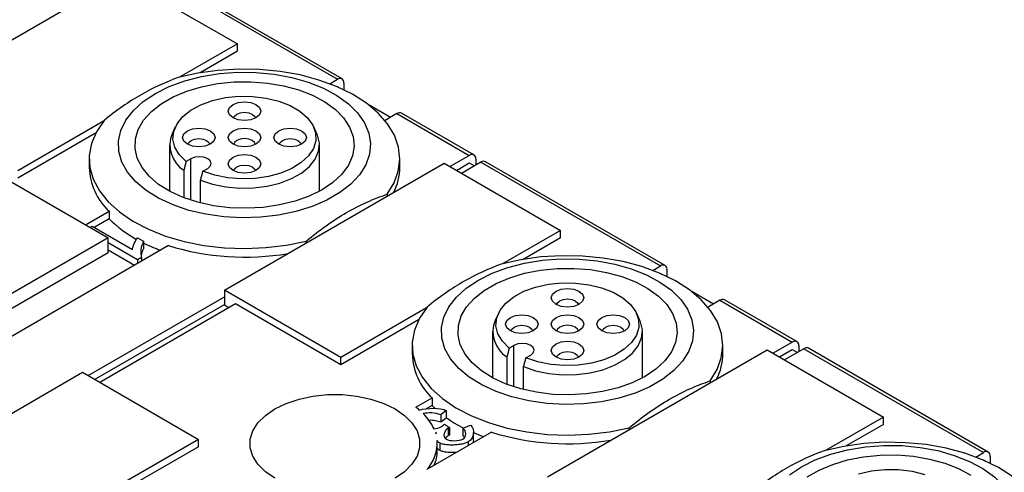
# Model space of a CAD drawing. Header units: millimetres. Extents: x 13 to 546, y 13 to 419.
# Tile 7 of 9: x 465 to 519, y 336 to 361. Entities that reach past the tile are written whole.
import ezdxf

# ---------------------------------------------------------------- set-up
doc = ezdxf.new("R2010")
doc.units = ezdxf.units.MM
doc.header["$LTSCALE"] = 2

msp = doc.modelspace()

# ---------------------------------------------------------------- linework, layer by layer
for p, q in [((458.457, 356.325), (470.478, 363.265)), ((470.478, 363.265), (476.842, 359.591)), ((472.493, 363.326), (482.322, 357.652)), ((482.572, 357.676), (472.743, 363.35)), ((476.842, 359.591), (473.675, 357.762)), ((476.842, 359.182), (476.842, 359.591)), ((476.842, 359.182), (474.809, 358.009)), ((481.898, 357.407), (482.322, 357.652)), ((482.676, 357.447), (482.676, 357.073)), ((482.322, 357.243), (482.314, 357.238)), ((482.383, 357.208), (482.322, 357.243)), ((485.221, 355.57), (483.992, 356.28)), ((457.75, 355.917), (469.771, 348.977)), ((485.575, 355.774), (484.921, 355.396)), ((485.575, 355.774), (489.535, 353.488)), ((489.785, 353.513), (485.825, 355.799)), ((469.511, 355.358), (464.821, 352.651)), ((469.083, 354.703), (464.821, 352.243)), ((473.445, 355.05), (473.269, 354.669)), ((481.193, 354.669), (481.017, 355.05)), ((473.131, 354.06), (473.131, 351.531)), ((481.331, 351.531), (481.331, 354.06)), ((468.731, 353.305), (468.731, 352.835)), ((474.297, 353.305), (474.039, 353.156)), ((474.297, 351.038), (474.297, 353.305)), ((476.135, 346.12), (488.156, 353.059)), ((485.731, 352.835), (485.731, 353.305)), ((488.156, 353.059), (494.52, 349.386)), ((488.474, 352.876), (489.535, 353.488)), ((488.828, 352.672), (489.535, 353.08)), ((490.171, 353.121), (489.11, 352.508)), ((489.535, 353.08), (489.817, 352.916)), ((489.888, 353.284), (489.888, 352.957)), ((490.171, 353.121), (500, 347.447)), ((500.25, 347.471), (490.421, 353.145)), ((473.909, 352.673), (473.909, 351.175)), ((474.959, 352.625), (475.216, 352.774)), ((474.828, 350.886), (474.828, 352.142)), ((485.035, 351.361), (485.035, 351.258)), ((468.534, 349.692), (469.818, 350.433)), ((469.818, 350.433), (469.818, 350.025)), ((469.818, 350.025), (469.004, 349.555)), ((468.77, 349.555), (468.887, 349.622)), ((468.887, 349.622), (471.099, 348.345)), ((494.52, 349.386), (491.352, 347.557)), ((494.52, 348.977), (494.52, 349.386)), ((469.771, 348.977), (463.407, 345.304)), ((469.771, 348.161), (469.771, 348.977)), ((471.379, 347.783), (469.771, 348.711)), ((471.375, 348.988), (471.711, 348.794)), ((471.711, 348.794), (471.711, 348.385)), ((480.599, 348.697), (480.599, 348.8)), ((494.52, 348.977), (492.487, 347.804)), ((469.771, 348.161), (463.407, 344.487)), ((473.071, 348.556), (463.708, 343.15)), ((471.202, 347.477), (469.771, 348.303)), ((471.603, 347.912), (471.379, 347.783)), ((471.379, 347.783), (471.379, 347.579)), ((471.603, 347.912), (471.603, 347.708)), ((499.575, 347.202), (500, 347.447)), ((500, 347.038), (499.991, 347.033)), ((500, 347.038), (500.061, 347.003)), ((500.353, 347.242), (500.353, 346.868)), ((476.135, 346.12), (476.135, 345.303)), ((482.499, 342.446), (476.135, 346.12)), ((501.669, 346.075), (502.899, 345.365)), ((468.675, 341.446), (476.135, 345.753)), ((503.253, 345.569), (502.598, 345.191)), ((503.253, 345.569), (507.212, 343.283)), ((507.462, 343.308), (503.503, 345.594)), ((469.029, 341.242), (476.135, 345.344)), ((476.736, 345.365), (469.311, 341.079)), ((476.382, 345.161), (476.135, 345.303)), ((482.499, 342.038), (476.736, 345.365)), ((487.188, 345.153), (482.499, 342.446)), ((486.761, 344.498), (482.499, 342.038)), ((491.123, 344.845), (490.947, 344.464)), ((498.871, 344.464), (498.695, 344.845)), ((490.809, 343.855), (490.809, 341.326)), ((499.009, 341.326), (499.009, 343.855)), ((506.152, 342.671), (507.212, 343.283)), ((486.409, 343.1), (486.409, 342.63)), ((491.974, 343.099), (491.717, 342.951)), ((491.974, 340.833), (491.974, 343.099)), ((493.813, 335.915), (505.833, 342.854)), ((503.409, 342.63), (503.409, 343.1)), ((505.833, 342.854), (512.197, 339.18)), ((506.505, 342.466), (507.212, 342.875)), ((507.849, 342.915), (506.788, 342.303)), ((507.212, 342.875), (507.495, 342.711)), ((507.566, 343.079), (507.566, 342.752)), ((507.849, 342.915), (517.678, 337.241)), ((517.928, 337.266), (508.099, 342.94)), ((482.499, 342.038), (482.499, 342.446)), ((491.587, 342.467), (491.587, 340.97)), ((492.636, 342.42), (492.893, 342.569)), ((492.506, 340.681), (492.506, 341.937)), ((456.336, 334.69), (468.357, 341.63)), ((468.357, 341.63), (474.721, 337.956)), ((502.713, 341.156), (502.713, 341.053)), ((486.604, 339.714), (487.496, 340.228)), ((487.496, 340.228), (487.496, 339.82)), ((487.496, 339.82), (487.181, 339.638)), ((487.666, 339.653), (487.496, 339.82)), ((488.272, 339.537), (487.97, 339.31)), ((488.272, 339.537), (488.272, 339.128)), ((487.97, 339.31), (487.97, 338.902)), ((488.272, 339.128), (487.97, 338.902)), ((512.197, 339.18), (509.03, 337.352)), ((512.197, 338.772), (512.197, 339.18)), ((488.177, 338.8), (488.444, 338.603)), ((488.384, 338.573), (488.384, 338.165)), ((488.444, 338.603), (488.444, 338.195)), ((489.184, 338.57), (489.594, 338.734)), ((489.184, 338.57), (489.184, 338.161)), ((498.277, 338.492), (498.277, 338.595)), ((512.197, 338.772), (510.165, 337.599)), ((474.721, 337.956), (470.139, 335.311)), ((474.721, 337.548), (474.721, 337.956)), ((490.749, 338.351), (487.207, 336.306)), ((489.77, 337.925), (489.732, 337.763)), ((489.772, 337.924), (489.772, 338.333)), ((474.721, 337.548), (471.274, 335.558)), ((487.781, 337.323), (487.781, 337.731)), ((487.914, 337.765), (487.914, 337.356)), ((489.475, 337.819), (489.475, 337.615)), ((517.253, 336.996), (517.678, 337.241)), ((517.678, 336.833), (517.669, 336.828)), ((517.678, 336.833), (517.739, 336.798)), ((518.031, 337.037), (518.031, 336.663))]:
    msp.add_line(p, q)
at = {"flags": 128}
for points in [[(472.352, 356.876), (473.114, 357.256), (473.964, 357.568), (474.884, 357.805), (475.854, 357.963), (476.853, 358.037), (477.86, 358.026), (478.854, 357.931), (479.813, 357.754), (480.717, 357.497), (481.547, 357.167), (482.285, 356.772), (482.915, 356.318), (483.424, 355.816), (483.801, 355.277), (484.038, 354.712), (484.13, 354.132), (484.075, 353.552), (483.874, 352.982), (483.531, 352.435), (483.054, 351.923), (482.453, 351.456), (481.741, 351.045), (480.932, 350.698), (480.045, 350.423), (479.098, 350.225), (478.111, 350.109), (477.105, 350.077), (476.102, 350.13), (475.123, 350.267), (474.189, 350.484), (473.319, 350.778), (472.533, 351.142), (471.848, 351.568), (471.277, 352.047), (470.832, 352.569), (470.525, 353.123), (470.36, 353.696), (470.341, 354.278), (470.47, 354.855), (470.742, 355.414), (471.153, 355.945), (471.694, 356.436), (472.352, 356.876)], [(485.035, 351.361), (485.416, 351.982), (485.649, 352.627), (485.731, 353.284), (485.659, 353.942), (485.435, 354.588), (485.064, 355.211), (484.551, 355.8), (483.906, 356.343), (483.141, 356.832), (482.269, 357.258), (481.306, 357.612), (480.27, 357.888), (479.179, 358.082), (478.053, 358.189), (476.912, 358.209), (475.777, 358.14), (474.668, 357.984), (473.605, 357.743)], [(481.474, 351.61), (480.776, 351.265), (479.996, 350.986), (479.151, 350.778), (478.26, 350.647), (477.346, 350.597), (476.429, 350.627), (475.531, 350.738), (474.672, 350.927), (473.874, 351.189), (473.154, 351.518), (472.53, 351.907), (472.016, 352.347), (471.624, 352.827), (471.364, 353.335), (471.241, 353.861), (471.259, 354.391), (471.416, 354.913), (471.71, 355.416), (472.133, 355.886), (472.676, 356.314), (473.326, 356.689), (474.067, 357.003), (474.882, 357.247), (475.752, 357.417), (476.657, 357.508), (477.576, 357.518), (478.486, 357.447), (479.367, 357.296), (480.198, 357.07), (480.959, 356.774), (481.633, 356.413), (482.204, 355.998), (482.658, 355.537), (482.985, 355.041), (483.177, 354.523), (483.23, 353.993), (483.142, 353.465), (482.916, 352.952), (482.556, 352.464), (482.072, 352.013), (481.474, 351.61)], [(474.039, 353.156), (473.664, 353.532), (473.421, 353.942), (473.317, 354.371), (473.356, 354.804), (473.539, 355.224), (473.856, 355.617), (474.298, 355.967), (474.847, 356.263), (475.484, 356.492), (476.185, 356.648), (476.925, 356.723), (477.675, 356.715), (478.41, 356.625), (479.101, 356.456), (479.723, 356.213), (480.254, 355.907), (480.674, 355.547), (480.968, 355.148), (481.124, 354.724), (481.137, 354.291), (481.007, 353.864), (480.738, 353.459), (480.34, 353.092), (479.829, 352.775), (479.221, 352.52), (478.541, 352.336), (477.813, 352.231), (477.063, 352.208), (476.319, 352.268), (475.609, 352.409), (474.959, 352.625)], [(477.231, 356.424), (477.571, 356.385), (477.859, 356.274), (478.052, 356.107), (478.12, 355.911), (478.052, 355.715), (477.859, 355.548), (477.571, 355.437), (477.231, 355.398), (476.891, 355.437), (476.603, 355.548), (476.41, 355.715), (476.343, 355.911), (476.41, 356.107), (476.603, 356.274), (476.891, 356.385), (477.231, 356.424)], [(476.633, 355.532), (476.677, 355.635), (476.807, 355.748), (477.001, 355.823), (477.231, 355.849)], [(477.231, 355.849), (477.461, 355.823), (477.655, 355.748), (477.785, 355.635), (477.829, 355.532)], [(469.543, 355.399), (469.127, 354.785), (468.856, 354.145), (468.737, 353.49), (468.771, 352.831), (468.957, 352.181), (469.293, 351.551), (469.772, 350.953), (470.385, 350.397), (471.121, 349.894), (471.968, 349.452), (472.91, 349.08), (473.93, 348.784), (475.009, 348.569), (476.128, 348.44), (477.267, 348.398), (478.406, 348.446), (479.523, 348.58), (480.599, 348.8)], [(473.843, 354.468), (473.91, 354.664), (474.103, 354.831), (474.391, 354.942), (474.731, 354.981), (475.071, 354.942), (475.359, 354.831), (475.552, 354.664), (475.62, 354.468), (475.552, 354.272), (475.359, 354.105), (475.071, 353.994), (474.731, 353.955), (474.391, 353.994), (474.103, 354.105), (473.91, 354.272), (473.843, 354.468)], [(474.828, 352.142), (475.485, 351.918), (476.203, 351.768), (476.957, 351.698), (477.719, 351.71), (478.465, 351.803), (479.169, 351.974), (479.805, 352.217), (480.352, 352.524), (480.79, 352.885), (481.106, 353.286), (481.287, 353.714), (481.328, 354.154), (481.227, 354.59), (481.193, 354.669)], [(476.603, 354.831), (476.891, 354.942), (477.231, 354.981), (477.571, 354.942), (477.859, 354.831), (478.052, 354.664), (478.12, 354.468), (478.052, 354.272), (477.859, 354.105), (477.571, 353.994), (477.231, 353.955), (476.891, 353.994), (476.603, 354.105), (476.41, 354.272), (476.343, 354.468), (476.41, 354.664), (476.603, 354.831)], [(480.62, 354.468), (480.552, 354.272), (480.359, 354.105), (480.071, 353.994), (479.731, 353.955), (479.391, 353.994), (479.103, 354.105), (478.91, 354.272), (478.843, 354.468), (478.91, 354.664), (479.103, 354.831), (479.391, 354.942), (479.731, 354.981), (480.071, 354.942), (480.359, 354.831), (480.552, 354.664), (480.62, 354.468)], [(474.133, 354.088), (474.177, 354.192), (474.307, 354.305), (474.501, 354.38), (474.731, 354.406), (474.961, 354.38), (475.155, 354.305), (475.285, 354.192), (475.329, 354.088)], [(476.807, 354.305), (476.677, 354.192), (476.633, 354.088)], [(477.829, 354.088), (477.785, 354.192), (477.655, 354.305), (477.461, 354.38), (477.231, 354.406), (477.001, 354.38), (476.807, 354.305)], [(479.133, 354.088), (479.177, 354.192), (479.307, 354.305), (479.501, 354.38), (479.731, 354.406), (479.961, 354.38), (480.155, 354.305), (480.285, 354.192), (480.329, 354.088)], [(477.231, 352.512), (476.891, 352.551), (476.603, 352.662), (476.41, 352.828), (476.343, 353.025), (476.41, 353.221), (476.603, 353.387), (476.891, 353.499), (477.231, 353.538), (477.571, 353.499), (477.859, 353.387), (478.052, 353.221), (478.12, 353.025), (478.052, 352.828), (477.859, 352.662), (477.571, 352.551), (477.231, 352.512)], [(475.216, 352.774), (475.357, 352.896), (475.406, 353.039), (475.357, 353.183), (475.216, 353.305), (475.005, 353.386), (474.756, 353.414), (474.507, 353.386), (474.297, 353.305)], [(476.633, 352.645), (476.677, 352.749), (476.807, 352.861), (477.001, 352.936), (477.231, 352.963), (477.461, 352.936), (477.655, 352.861), (477.785, 352.749), (477.829, 352.645)], [(490.03, 346.671), (490.792, 347.051), (491.642, 347.363), (492.562, 347.6), (493.532, 347.758), (494.531, 347.832), (495.538, 347.821), (496.532, 347.726), (497.491, 347.548), (498.395, 347.292), (499.225, 346.962), (499.963, 346.566), (500.593, 346.113), (501.102, 345.611), (501.479, 345.072), (501.716, 344.506), (501.808, 343.927), (501.752, 343.347), (501.551, 342.777), (501.209, 342.23), (500.732, 341.718), (500.131, 341.251), (499.419, 340.84), (498.61, 340.493), (497.723, 340.218), (496.776, 340.02), (495.788, 339.904), (494.783, 339.872), (493.78, 339.925), (492.8, 340.062), (491.866, 340.279), (490.997, 340.573), (490.211, 340.937), (489.525, 341.363), (488.954, 341.842), (488.51, 342.364), (488.202, 342.918), (488.037, 343.491), (488.019, 344.073), (488.147, 344.649), (488.42, 345.209), (488.831, 345.74), (489.371, 346.231), (490.03, 346.671)], [(502.713, 341.156), (503.094, 341.777), (503.327, 342.422), (503.409, 343.079), (503.337, 343.737), (503.113, 344.383), (502.741, 345.006), (502.228, 345.595), (501.584, 346.138), (500.818, 346.627), (499.946, 347.053), (498.984, 347.407), (497.948, 347.683), (496.857, 347.877), (495.731, 347.984), (494.59, 348.004), (493.454, 347.935), (492.346, 347.779), (491.283, 347.538)], [(499.151, 341.405), (498.454, 341.06), (497.674, 340.78), (496.828, 340.573), (495.938, 340.442), (495.024, 340.391), (494.107, 340.422), (493.208, 340.533), (492.35, 340.722), (491.551, 340.984), (490.832, 341.313), (490.207, 341.702), (489.693, 342.142), (489.302, 342.622), (489.041, 343.13), (488.919, 343.656), (488.936, 344.186), (489.094, 344.708), (489.388, 345.211), (489.811, 345.681), (490.354, 346.109), (491.003, 346.484), (491.744, 346.797), (492.56, 347.042), (493.43, 347.211), (494.335, 347.302), (495.253, 347.313), (496.164, 347.242), (497.045, 347.091), (497.875, 346.865), (498.637, 346.569), (499.311, 346.208), (499.881, 345.793), (500.336, 345.332), (500.663, 344.836), (500.855, 344.318), (500.908, 343.788), (500.82, 343.26), (500.593, 342.746), (500.234, 342.258), (499.749, 341.808), (499.151, 341.405)], [(491.717, 342.951), (491.342, 343.327), (491.098, 343.736), (490.994, 344.166), (491.034, 344.599), (491.216, 345.019), (491.534, 345.412), (491.976, 345.762), (492.525, 346.058), (493.162, 346.287), (493.863, 346.443), (494.602, 346.518), (495.353, 346.51), (496.087, 346.42), (496.778, 346.25), (497.401, 346.008), (497.932, 345.702), (498.352, 345.342), (498.645, 344.943), (498.801, 344.519), (498.815, 344.086), (498.685, 343.659), (498.416, 343.254), (498.018, 342.887), (497.506, 342.57), (496.899, 342.315), (496.219, 342.131), (495.49, 342.026), (494.741, 342.003), (493.997, 342.063), (493.287, 342.204), (492.636, 342.42)], [(494.909, 346.219), (495.249, 346.18), (495.537, 346.069), (495.73, 345.902), (495.797, 345.706), (495.73, 345.51), (495.537, 345.343), (495.249, 345.232), (494.909, 345.193), (494.569, 345.232), (494.28, 345.343), (494.088, 345.51), (494.02, 345.706), (494.088, 345.902), (494.28, 346.069), (494.569, 346.18), (494.909, 346.219)], [(494.311, 345.327), (494.355, 345.43), (494.485, 345.543), (494.679, 345.618), (494.909, 345.644)], [(494.909, 345.644), (495.138, 345.618), (495.333, 345.543), (495.463, 345.43), (495.506, 345.327)], [(487.221, 345.193), (486.804, 344.58), (486.534, 343.94), (486.415, 343.284), (486.449, 342.626), (486.635, 341.976), (486.97, 341.346), (487.449, 340.748), (488.062, 340.192), (488.799, 339.689), (489.646, 339.247), (490.588, 338.875), (491.607, 338.579), (492.687, 338.364), (493.806, 338.235), (494.945, 338.193), (496.083, 338.24), (497.201, 338.375), (498.277, 338.595)], [(491.52, 344.263), (491.588, 344.459), (491.78, 344.626), (492.069, 344.737), (492.409, 344.776), (492.749, 344.737), (493.037, 344.626), (493.23, 344.459), (493.297, 344.263), (493.23, 344.067), (493.037, 343.9), (492.749, 343.789), (492.409, 343.75), (492.069, 343.789), (491.78, 343.9), (491.588, 344.067), (491.52, 344.263)], [(492.506, 341.937), (493.163, 341.713), (493.881, 341.563), (494.634, 341.493), (495.397, 341.505), (496.143, 341.597), (496.846, 341.769), (497.482, 342.012), (498.029, 342.319), (498.468, 342.68), (498.783, 343.081), (498.965, 343.509), (499.005, 343.949), (498.904, 344.385), (498.871, 344.464)], [(494.28, 344.626), (494.569, 344.737), (494.909, 344.776), (495.249, 344.737), (495.537, 344.626), (495.73, 344.459), (495.797, 344.263), (495.73, 344.067), (495.537, 343.9), (495.249, 343.789), (494.909, 343.75), (494.569, 343.789), (494.28, 343.9), (494.088, 344.067), (494.02, 344.263), (494.088, 344.459), (494.28, 344.626)], [(498.297, 344.263), (498.23, 344.067), (498.037, 343.9), (497.749, 343.789), (497.409, 343.75), (497.069, 343.789), (496.78, 343.9), (496.588, 344.067), (496.52, 344.263), (496.588, 344.459), (496.78, 344.626), (497.069, 344.737), (497.409, 344.776), (497.749, 344.737), (498.037, 344.626), (498.23, 344.459), (498.297, 344.263)], [(491.811, 343.883), (491.855, 343.987), (491.985, 344.099), (492.179, 344.174), (492.409, 344.201), (492.638, 344.174), (492.833, 344.099), (492.963, 343.987), (493.006, 343.883)], [(494.485, 344.099), (494.355, 343.987), (494.311, 343.883)], [(495.506, 343.883), (495.463, 343.987), (495.333, 344.099), (495.138, 344.174), (494.909, 344.201), (494.679, 344.174), (494.485, 344.099)], [(496.811, 343.883), (496.855, 343.987), (496.985, 344.099), (497.179, 344.174), (497.409, 344.201), (497.638, 344.174), (497.833, 344.099), (497.963, 343.987), (498.006, 343.883)], [(494.909, 342.307), (494.569, 342.346), (494.28, 342.457), (494.088, 342.623), (494.02, 342.82), (494.088, 343.016), (494.28, 343.182), (494.569, 343.293), (494.909, 343.333), (495.249, 343.293), (495.537, 343.182), (495.73, 343.016), (495.797, 342.82), (495.73, 342.623), (495.537, 342.457), (495.249, 342.346), (494.909, 342.307)], [(492.893, 342.569), (493.034, 342.691), (493.084, 342.834), (493.034, 342.978), (492.893, 343.099), (492.683, 343.181), (492.434, 343.209), (492.185, 343.181), (491.974, 343.099)], [(494.311, 342.44), (494.355, 342.544), (494.485, 342.656), (494.679, 342.731), (494.909, 342.758), (495.138, 342.731), (495.333, 342.656), (495.463, 342.544), (495.506, 342.44)], [(478.893, 339.629), (479.514, 339.93), (480.216, 340.164), (480.977, 340.324), (481.775, 340.405), (482.586, 340.405), (483.384, 340.324), (484.146, 340.164), (484.848, 339.93), (485.469, 339.629), (485.99, 339.271), (486.395, 338.866), (486.672, 338.426), (486.813, 337.965), (486.813, 337.497), (486.672, 337.037), (486.395, 336.597), (485.99, 336.192), (485.469, 335.833)], [(478.893, 335.833), (478.372, 336.192), (477.966, 336.597), (477.689, 337.037), (477.548, 337.497), (477.548, 337.965), (477.689, 338.426), (477.966, 338.866), (478.372, 339.271), (478.893, 339.629)], [(490.307, 338.096), (490.251, 338.117), (489.779, 338.309)], [(507.707, 336.466), (508.47, 336.846), (509.32, 337.158), (510.24, 337.395), (511.209, 337.553), (512.208, 337.627), (513.216, 337.616), (514.209, 337.521), (515.169, 337.343), (516.073, 337.087), (516.903, 336.757), (517.64, 336.361), (518.27, 335.908), (518.779, 335.406), (519.156, 334.867)], [(520.391, 330.951), (520.771, 331.572), (521.005, 332.217), (521.086, 332.874), (521.015, 333.532), (520.791, 334.178), (520.419, 334.801), (519.906, 335.39), (519.261, 335.933), (518.496, 336.422), (517.624, 336.847), (516.661, 337.201), (515.625, 337.478), (514.534, 337.672), (513.408, 337.779), (512.267, 337.799), (511.132, 337.73), (510.023, 337.574), (508.961, 337.333)], [(508.031, 335.904), (508.681, 336.279), (509.422, 336.592), (510.237, 336.837), (511.108, 337.006), (512.013, 337.097), (512.931, 337.107), (513.841, 337.037), (514.722, 336.886), (515.553, 336.66), (516.314, 336.363), (516.988, 336.003)], [(507.049, 336.026), (507.707, 336.466)], [(510.839, 336.082), (511.54, 336.237), (512.28, 336.313), (513.031, 336.305), (513.765, 336.215), (514.456, 336.045)]]:
    msp.add_lwpolyline(points, dxfattribs=at)
for centre, radius, start, end in [((482.46, 357.482), 0.218, 350.786, 129.2033), ((485.721, 355.569), 0.251, 65.6929, 125.6176), ((474.8, 354.059), 1.648, 158.274, 237.2705), ((489.673, 353.319), 0.218, 350.786, 129.2033), ((490.318, 352.916), 0.251, 65.6929, 125.6176), ((472.186, 352.952), 3.457, 181.9483, 226.7776), ((482.714, 352.853), 3.018, 332.6086, 359.6625), ((474.474, 354.675), 6.579, 224.9661, 241.3994), ((476.071, 357.584), 9.901, 243.8729, 249.6602), ((477.246, 362.057), 14.132, 252.817, 279.6088), ((500.138, 347.277), 0.218, 350.786, 129.2033), ((503.399, 345.364), 0.251, 65.6929, 125.6176), ((492.478, 343.854), 1.648, 158.274, 237.2705), ((507.35, 343.114), 0.218, 350.786, 129.2033), ((507.995, 342.711), 0.251, 65.6929, 125.6176), ((489.863, 342.747), 3.457, 181.9483, 226.7776), ((500.391, 342.648), 3.018, 332.6086, 359.6625), ((484.142, 336.399), 4.129, 50.0897, 53.3869), ((485.11, 337.381), 2.749, 24.9352, 46.2598), ((492.72, 345.36), 7.635, 234.3616, 242.6296), ((485.623, 337.766), 2.154, 317.3304, 3.6201), ((485.751, 337.699), 2.034, 16.1568, 17.4316), ((494.924, 351.852), 14.132, 252.817, 279.6088), ((485.814, 337.333), 1.966, 336.2689, 359.7235), ((517.816, 337.072), 0.218, 350.786, 129.2033)]:
    msp.add_arc(centre, radius, start, end)
for points, knots in [([(473.605, 357.743), (472.932, 357.507), (472.257, 357.201), (471.24, 356.614), (470.901, 356.398), (470.22, 355.925), (469.88, 355.669), (469.543, 355.399)], [0, 0, 0, 0, 0.5, 0.5, 0.75, 0.75, 1, 1, 1, 1]), ([(480.599, 348.8), (481.332, 349.403), (482.068, 349.93), (483.181, 350.574), (483.553, 350.764), (484.299, 351.098), (484.668, 351.24), (485.035, 351.361)], [0, 0, 0, 0, 0.5, 0.5, 0.75, 0.75, 1, 1, 1, 1]), ([(471.711, 348.385), (471.698, 348.362), (471.672, 348.317), (471.642, 348.246), (471.618, 348.176), (471.601, 348.116), (471.588, 348.059), (471.582, 348.025), (471.577, 348.003)], [0, 0, 0, 0, 0.184621, 0.369155, 0.553658, 0.738148, 0.830381, 1, 1, 1, 1]), ([(491.283, 347.538), (490.61, 347.302), (489.935, 346.996), (488.918, 346.409), (488.578, 346.193), (487.898, 345.72), (487.558, 345.464), (487.221, 345.193)], [0, 0, 0, 0, 0.5, 0.5, 0.75, 0.75, 1, 1, 1, 1]), ([(498.277, 338.595), (499.009, 339.198), (499.746, 339.725), (500.858, 340.369), (501.231, 340.559), (501.977, 340.893), (502.346, 341.034), (502.713, 341.156)], [0, 0, 0, 0, 0.5, 0.5, 0.75, 0.75, 1, 1, 1, 1]), ([(487.97, 338.902), (487.875, 338.929), (487.681, 338.985), (487.434, 339.01), (487.303, 338.993), (487.281, 338.99)], [0, 0, 0, 0, 0.445767, 0.90225, 1, 1, 1, 1]), ([(488.384, 338.165), (488.359, 338.149), (488.322, 338.124), (488.284, 338.087), (488.254, 338.055), (488.239, 338.032), (488.23, 338.019)], [0, 0, 0, 0, 0.379371, 0.568101, 0.756797, 1, 1, 1, 1]), ([(488.444, 338.195), (488.432, 338.19), (488.412, 338.18), (488.392, 338.17), (488.384, 338.165)], [0, 0, 0, 0, 0.577885, 1, 1, 1, 1]), ([(489.276, 338.061), (489.27, 338.07), (489.259, 338.087), (489.23, 338.121), (489.203, 338.145), (489.184, 338.161)], [0, 0, 0, 0, 0.254015, 0.471484, 1, 1, 1, 1]), ([(487.914, 337.356), (487.897, 337.368), (487.862, 337.391), (487.817, 337.434), (487.794, 337.466), (487.781, 337.484)], [0, 0, 0, 0, 0.305479, 0.610204, 1, 1, 1, 1]), ([(488.852, 337.256), (488.708, 337.247), (488.471, 337.232), (488.171, 337.27), (488, 337.313), (487.931, 337.347), (487.914, 337.356)], [0, 0, 0, 0, 0.439592, 0.722393, 0.929567, 1, 1, 1, 1]), ([(508.961, 337.333), (508.288, 337.096), (507.613, 336.79), (506.596, 336.204), (506.256, 335.988), (505.575, 335.515), (505.235, 335.259), (504.898, 334.988)], [0, 0, 0, 0, 0.5, 0.5, 0.75, 0.75, 1, 1, 1, 1])]:
    msp.add_open_spline(points, degree=3, knots=knots)
for points in [[(474.039, 353.156), (473.996, 352.995), (473.952, 352.834), (473.909, 352.673)], [(474.828, 352.142), (474.872, 352.303), (474.915, 352.464), (474.959, 352.625)], [(471.099, 348.345), (471.105, 348.486), (471.273, 348.859), (471.375, 348.988)], [(471.711, 348.794), (471.556, 348.547), (471.511, 348.07), (471.603, 347.912)], [(491.717, 342.951), (491.674, 342.79), (491.63, 342.629), (491.587, 342.467)], [(492.506, 341.937), (492.549, 342.098), (492.593, 342.259), (492.636, 342.42)], [(486.791, 339.566), (487.232, 339.697), (487.946, 339.692), (488.272, 339.537)], [(487.97, 339.31), (487.682, 339.42), (487.267, 339.431), (487.01, 339.368)], [(487.602, 338.541), (487.751, 338.555), (487.886, 338.587), (487.972, 338.637)], [(487.972, 338.637), (488.037, 338.674), (488.105, 338.729), (488.177, 338.8)], [(488.384, 338.573), (488.162, 338.445), (488.039, 338.106), (488.278, 337.967)], [(488.444, 338.603), (488.417, 338.591), (488.397, 338.581), (488.384, 338.573)], [(489.184, 337.98), (489.387, 338.097), (489.402, 338.399), (489.184, 338.57)], [(489.594, 338.734), (489.878, 338.495), (489.811, 338.013), (489.475, 337.819)], [(487.731, 338.321), (487.718, 338.316), (487.705, 338.312), (487.691, 338.308)], [(487.704, 338.265), (487.711, 338.284), (487.72, 338.303), (487.731, 338.321)], [(487.914, 337.765), (487.859, 337.796), (487.81, 337.845), (487.773, 337.902)], [(488.278, 337.967), (488.47, 337.857), (488.979, 337.862), (489.184, 337.98)], [(489.475, 337.819), (489.431, 337.794), (489.314, 337.745), (489.078, 337.688), (488.809, 337.653), (488.531, 337.644), (488.272, 337.662), (488.053, 337.704), (487.951, 337.743), (487.914, 337.765)]]:
    msp.add_open_spline(points, degree=3)

doc.saveas('drawing.dxf')
